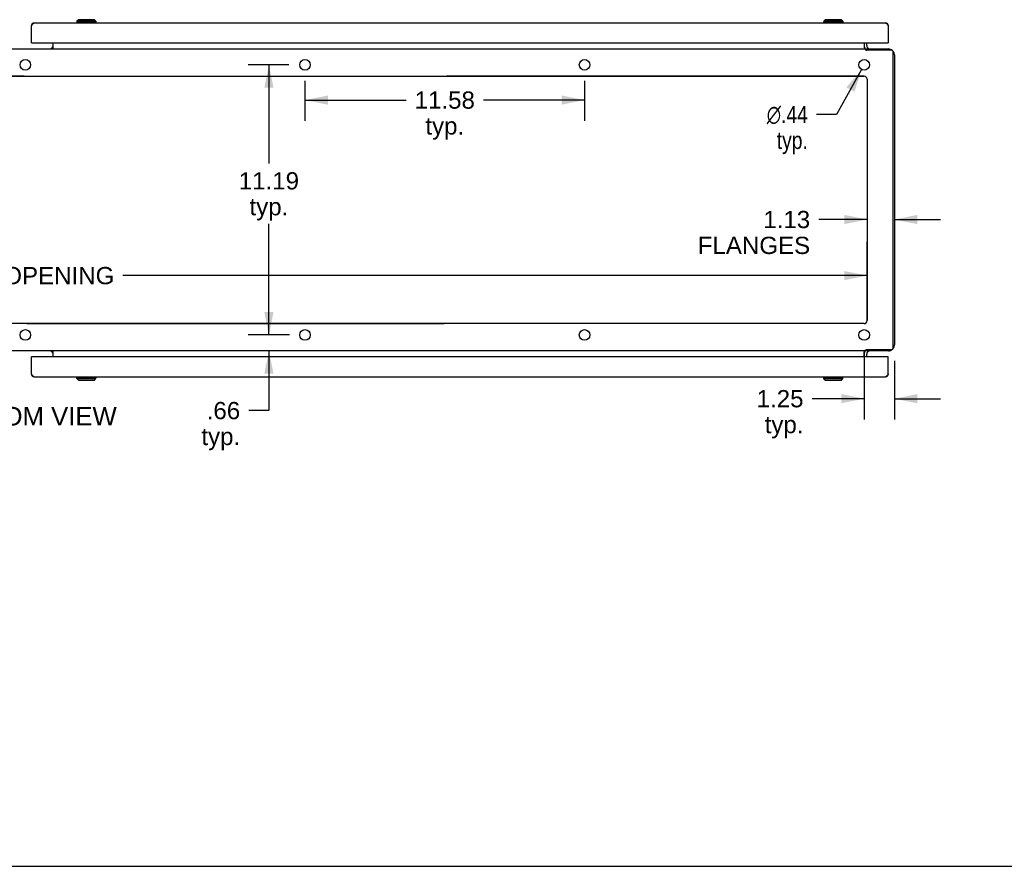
# Model space of a CAD drawing. Header units: inches. Extents: x 0 to 162, y 0 to 105.
# Tile 3 of 9: x 41 to 82, y 0 to 35. Entities that reach past the tile are written whole.
import ezdxf

# ---------------------------------------------------------------- set-up
doc = ezdxf.new("R2010")
doc.units = ezdxf.units.IN
doc.header["$LTSCALE"] = 8.904762
doc.header["$MEASUREMENT"] = 0
doc.layers.get('0').update_dxf_attribs({"linetype": 'CONTINUOUS'})
for name, color, linetype in [('02___PRT_ALL_AXES', 7, 'CONTINUOUS'), ('2-ACCESS_PANELS', 7, 'CONTINUOUS'), ('DIMENSIONS', 7, 'CONTINUOUS'), ('OPEN', 7, 'CONTINUOUS')]:
    doc.layers.add(name, color=color, linetype=linetype)
doc.styles.get("Standard").update_dxf_attribs({"font": 'arial.ttf'})
doc.styles.add('TEXTSTYLE_1', font='gdt', dxfattribs={"width": 0.8})
doc.dimstyles.new('DIMSTYLE_1', dxfattribs={"dimtxt": 0.714286, "dimasz": 0.952381, "dimexe": 0.09, "dimexo": 0.07, "dimgap": 0.0375, "dimtad": 0, "dimtih": 1, "dimtoh": 1, "dimzin": 4, "dimdsep": 46, "dimtxsty": 'Standard', "dimblk": '_FILLED', "dimblk1": '_FILLED', "dimblk2": '_FILLED', "dimcen": 0.09, "dimazin": 1, "dimtfac": 1, "dimtdec": 3, "dimtofl": 0, "dimtmove": 0, "dimatfit": 3, "dimldrblk": '_FILLED', "dimfxl": 0, "dimtolj": 1, "dimtzin": 4, "dimarcsym": 0})
doc.dimstyles.new('DIMSTYLE_2', dxfattribs={"dimtxt": 0.714286, "dimasz": 0.952381, "dimexe": 0.09, "dimexo": 0.07, "dimgap": 0.09, "dimtad": 0, "dimtih": 1, "dimtoh": 1, "dimzin": 4, "dimdsep": 46, "dimtxsty": 'Standard', "dimblk": '_FILLED', "dimblk1": '_FILLED', "dimblk2": '_FILLED', "dimcen": 0.09, "dimazin": 1, "dimtfac": 1, "dimtdec": 3, "dimtofl": 0, "dimtmove": 0, "dimatfit": 1, "dimldrblk": '_FILLED', "dimfxl": 0, "dimtolj": 1, "dimtzin": 4, "dimarcsym": 0})

# ---------------------------------------------------------------- blocks, each defined once
blk = doc.blocks.new('_FILLED')
at = {"color": 0, "linetype": 'ByBlock'}
blk.add_solid([(0, 0), (-1, 0.2), (-1, -0.2)], dxfattribs=at)
blk = doc.blocks.new('*D7')
at = {"layer": '2-ACCESS_PANELS', "color": 2, "linetype": 'Continuous'}
for p, q in [((51.93, 33.194), (50.246, 33.194)), ((51.103, 33.194), (51.103, 29.103)), ((51.103, 22.006), (51.103, 26.603)), ((51.93, 22.006), (50.246, 22.006))]:
    blk.add_line(p, q, dxfattribs=at)
at = {"layer": '2-ACCESS_PANELS', "color": 2, "linetype": 'Continuous', "xscale": 0.9523809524, "yscale": 0.9523809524, "zscale": 0.9523809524}
for p, rotation in [((51.103, 33.194), 90), ((51.103, 22.006), 270)]:
    blk.add_blockref('_FILLED', p, dxfattribs=dict(at, rotation=rotation))
at = {"layer": '2-ACCESS_PANELS', "color": 2, "linetype": 'Continuous', "insert": (51.103, 28.746), "char_height": 0.7143, "width": 2.49602, "attachment_point": 2, "line_spacing_factor": 0.9}
blk.add_mtext('11.19\\Ptyp.', dxfattribs=at)
blk = doc.blocks.new('*D8')
at = {"layer": '2-ACCESS_PANELS', "color": 2, "linetype": 'Continuous'}
for p, q in [((51.103, 22.006), (51.103, 23.911)), ((51.96, 22.006), (50.265, 22.006)), ((51.103, 21.35), (51.103, 18.874)), ((51.103, 18.874), (50.27, 18.874))]:
    blk.add_line(p, q, dxfattribs=at)
at = {"layer": '2-ACCESS_PANELS', "color": 2, "linetype": 'Continuous', "xscale": 0.9523809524, "yscale": 0.9523809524, "zscale": 0.9523809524}
for p, rotation in [((51.103, 22.006), 270), ((51.103, 21.35), 90)]:
    blk.add_blockref('_FILLED', p, dxfattribs=dict(at, rotation=rotation))
at = {"layer": '2-ACCESS_PANELS', "color": 2, "linetype": 'Continuous', "insert": (49.913, 19.231), "char_height": 0.7143, "width": 1.60648, "attachment_point": 3, "line_spacing_factor": 0.9}
blk.add_mtext('.66\\Ptyp.', dxfattribs=at)
blk = doc.blocks.new('*D11')
at = {"layer": '2-ACCESS_PANELS', "color": 2, "linetype": 'Continuous'}
for p, q in [((75.888, 26.787), (73.882, 26.787)), ((77.013, 26.787), (78.918, 26.787))]:
    blk.add_line(p, q, dxfattribs=at)
at = {"layer": '2-ACCESS_PANELS', "color": 2, "linetype": 'Continuous', "xscale": 0.9523809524, "yscale": 0.9523809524, "zscale": 0.9523809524}
blk.add_blockref('_FILLED', (75.888, 26.787), dxfattribs=at)
at = {"layer": '2-ACCESS_PANELS', "color": 2, "linetype": 'Continuous', "xscale": 0.9523809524, "yscale": 0.9523809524, "zscale": 0.9523809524, "rotation": 180}
blk.add_blockref('_FILLED', (77.013, 26.787), dxfattribs=at)
at = {"layer": '2-ACCESS_PANELS', "color": 2, "linetype": 'Continuous', "insert": (73.525, 27.144), "char_height": 0.7143, "width": 4.6495, "attachment_point": 3, "line_spacing_factor": 0.9}
blk.add_mtext('1.13\\PFLANGES', dxfattribs=at)
blk = doc.blocks.new('*D12')
at = {"layer": '2-ACCESS_PANELS', "color": 2, "linetype": 'Continuous'}
for p, q in [((6.138, 24.463), (36.973, 24.463)), ((75.888, 24.463), (45.053, 24.463))]:
    blk.add_line(p, q, dxfattribs=at)
at = {"layer": '2-ACCESS_PANELS', "color": 2, "linetype": 'Continuous', "xscale": 0.9523809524, "yscale": 0.9523809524, "zscale": 0.9523809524, "rotation": 180}
blk.add_blockref('_FILLED', (6.138, 24.463), dxfattribs=at)
at = {"layer": '2-ACCESS_PANELS', "color": 2, "linetype": 'Continuous', "xscale": 0.9523809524, "yscale": 0.9523809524, "zscale": 0.9523809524}
blk.add_blockref('_FILLED', (75.888, 24.463), dxfattribs=at)
at = {"layer": '2-ACCESS_PANELS', "color": 2, "linetype": 'Continuous', "insert": (41.013, 24.82), "char_height": 0.71429, "width": 7.36591, "attachment_point": 2, "line_spacing_factor": 0.9}
blk.add_mtext('69.75 OPENING', dxfattribs=at)
blk = doc.blocks.new('*D13')
at = {"layer": '2-ACCESS_PANELS', "color": 2, "linetype": 'Continuous'}
for p, q in [((75.763, 21.339), (75.763, 18.509)), ((77.013, 20.93), (77.013, 18.509)), ((75.763, 19.366), (73.607, 19.366)), ((77.013, 19.366), (78.918, 19.366))]:
    blk.add_line(p, q, dxfattribs=at)
at = {"layer": '2-ACCESS_PANELS', "color": 2, "linetype": 'Continuous', "xscale": 0.9523809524, "yscale": 0.9523809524, "zscale": 0.9523809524}
blk.add_blockref('_FILLED', (75.763, 19.366), dxfattribs=at)
at = {"layer": '2-ACCESS_PANELS', "color": 2, "linetype": 'Continuous', "xscale": 0.9523809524, "yscale": 0.9523809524, "zscale": 0.9523809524, "rotation": 180}
blk.add_blockref('_FILLED', (77.013, 19.366), dxfattribs=at)
at = {"layer": '2-ACCESS_PANELS', "color": 2, "linetype": 'Continuous', "insert": (73.249, 19.723), "char_height": 0.7143, "width": 1.94105, "attachment_point": 3, "line_spacing_factor": 0.9}
blk.add_mtext('1.25\\Ptyp.', dxfattribs=at)
blk = doc.blocks.new('*D14')
at = {"layer": '2-ACCESS_PANELS', "color": 2, "linetype": 'Continuous'}
for p, q in [((52.597, 32.527), (52.597, 30.876)), ((64.18, 32.527), (64.18, 30.876)), ((52.597, 31.733), (56.783, 31.733)), ((64.18, 31.733), (59.993, 31.733))]:
    blk.add_line(p, q, dxfattribs=at)
at = {"layer": '2-ACCESS_PANELS', "color": 2, "linetype": 'Continuous', "xscale": 0.9523809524, "yscale": 0.9523809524, "zscale": 0.9523809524, "rotation": 180}
blk.add_blockref('_FILLED', (52.597, 31.733), dxfattribs=at)
at = {"layer": '2-ACCESS_PANELS', "color": 2, "linetype": 'Continuous', "xscale": 0.9523809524, "yscale": 0.9523809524, "zscale": 0.9523809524}
blk.add_blockref('_FILLED', (64.18, 31.733), dxfattribs=at)
at = {"layer": '2-ACCESS_PANELS', "color": 2, "linetype": 'Continuous', "insert": (58.388, 32.091), "char_height": 0.7143, "width": 2.49602, "attachment_point": 2, "line_spacing_factor": 0.9}
blk.add_mtext('11.58\\Ptyp.', dxfattribs=at)
blk = doc.blocks.new('*D15')
at = {"layer": '2-ACCESS_PANELS', "color": 2, "linetype": 'Continuous'}
for p, q in [((75.657, 33.002), (74.618, 31.136)), ((74.618, 31.136), (73.785, 31.136))]:
    blk.add_line(p, q, dxfattribs=at)
at = {"layer": '2-ACCESS_PANELS', "color": 2, "linetype": 'Continuous', "xscale": 0.9523809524, "yscale": 0.9523809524, "zscale": 0.9523809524, "rotation": 60.9107810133}
blk.add_blockref('_FILLED', (75.657, 33.002), dxfattribs=at)
at = {"layer": '2-ACCESS_PANELS', "color": 2, "linetype": 'Continuous', "insert": (73.428, 31.493), "char_height": 0.71429, "width": 2.33847, "attachment_point": 3, "line_spacing_factor": 0.9, "style": 'TEXTSTYLE_1'}
blk.add_mtext('{\\fgdt;n}\\fArial;.44\\Ptyp.', dxfattribs=at)

msp = doc.modelspace()

# ---------------------------------------------------------------- linework, layer by layer
at = {"color": 3, "linetype": 'Continuous'}
for p, q in [((41.263, 34.807), (41.271, 34.82)), ((41.263, 34.099), (41.263, 34.807)), ((41.271, 34.82), (41.275, 34.826)), ((41.275, 34.826), (41.279, 34.832)), ((41.279, 34.832), (41.283, 34.838)), ((76.646, 34.924), (41.38, 34.924)), ((76.737, 34.847), (76.741, 34.841)), ((76.741, 34.841), (76.745, 34.835)), ((76.745, 34.835), (76.749, 34.829)), ((76.749, 34.829), (76.753, 34.823)), ((76.753, 34.823), (76.759, 34.813)), ((76.759, 34.813), (76.763, 34.807)), ((76.763, 34.807), (76.763, 34.099)), ((41.278, 34.099), (76.748, 34.099)), ((42.159, 33.85), (42.159, 34.099)), ((75.763, 34.099), (75.763, 33.89)), ((75.867, 33.992), (75.867, 34.099)), ((75.909, 33.889), (75.908, 33.887)), ((6.204, 33.85), (75.822, 33.85)), ((75.822, 33.85), (75.822, 33.818)), ((75.867, 33.85), (76.767, 33.85)), ((76.899, 33.798), (75.872, 33.798)), ((76.961, 21.464), (76.961, 33.735)), ((77.013, 33.603), (77.013, 21.596)), ((6.263, 32.725), (75.763, 32.725)), ((75.888, 32.6), (75.888, 22.6)), ((75.763, 22.475), (6.263, 22.475)), ((75.822, 21.35), (6.204, 21.35)), ((42.159, 21.101), (42.159, 21.35)), ((75.763, 21.101), (75.763, 21.31)), ((75.822, 21.35), (75.822, 21.382)), ((76.767, 21.35), (75.867, 21.35)), ((75.872, 21.402), (76.899, 21.402)), ((75.908, 21.312), (75.907, 21.313)), ((75.909, 21.31), (75.908, 21.312)), ((41.263, 20.393), (41.263, 21.101)), ((76.748, 21.101), (41.278, 21.101)), ((75.867, 21.101), (75.867, 21.207)), ((76.763, 20.393), (76.763, 21.101)), ((41.267, 20.387), (41.263, 20.393)), ((41.273, 20.377), (41.267, 20.387)), ((41.277, 20.371), (41.273, 20.377)), ((41.281, 20.365), (41.277, 20.371)), ((41.285, 20.359), (41.281, 20.365)), ((41.289, 20.353), (41.285, 20.359)), ((41.38, 20.276), (76.646, 20.276)), ((76.747, 20.368), (76.743, 20.362)), ((76.751, 20.374), (76.747, 20.368)), ((76.755, 20.38), (76.751, 20.374)), ((76.763, 20.393), (76.755, 20.38))]:
    msp.add_line(p, q, dxfattribs=at)
at = {"color": 7, "linetype": 'Continuous'}
for p, q in [((41.265, 34.829), (41.276, 34.827)), ((43.131, 34.944), (43.131, 34.924)), ((43.958, 34.944), (43.131, 34.944)), ((43.21, 35.062), (43.151, 35.003)), ((43.151, 35.003), (43.151, 34.944)), ((43.938, 35.003), (43.151, 35.003)), ((43.879, 35.062), (43.21, 35.062)), ((43.879, 35.062), (43.938, 35.003)), ((43.938, 35.003), (43.938, 34.944)), ((43.958, 34.944), (43.958, 34.924)), ((74.895, 34.944), (74.069, 34.944)), ((74.069, 34.944), (74.069, 34.924)), ((74.147, 35.062), (74.088, 35.003)), ((74.876, 35.003), (74.088, 35.003)), ((74.088, 35.003), (74.088, 34.944)), ((74.817, 35.062), (74.147, 35.062)), ((74.817, 35.062), (74.876, 35.003)), ((74.876, 35.003), (74.876, 34.944)), ((74.895, 34.944), (74.895, 34.924)), ((76.761, 34.829), (76.751, 34.827)), ((41.263, 34.103), (41.268, 34.103)), ((41.278, 34.099), (41.263, 34.099)), ((75.872, 33.851), (75.906, 33.886)), ((75.907, 33.887), (75.906, 33.886)), ((76.748, 34.099), (76.763, 34.099)), ((76.763, 34.103), (76.758, 34.103)), ((75.838, 33.816), (75.867, 33.846)), ((75.867, 33.8), (75.867, 33.85)), ((75.838, 21.384), (75.867, 21.354)), ((75.867, 21.4), (75.867, 21.35)), ((75.872, 21.349), (75.906, 21.314)), ((41.278, 21.101), (41.263, 21.101)), ((41.263, 21.097), (41.268, 21.097)), ((76.748, 21.101), (76.763, 21.101)), ((76.763, 21.097), (76.758, 21.097)), ((41.265, 20.371), (41.276, 20.373)), ((43.131, 20.256), (43.131, 20.276)), ((43.131, 20.256), (43.958, 20.256)), ((43.151, 20.197), (43.151, 20.256)), ((43.151, 20.197), (43.938, 20.197)), ((43.21, 20.138), (43.151, 20.197)), ((43.21, 20.138), (43.879, 20.138)), ((43.879, 20.138), (43.938, 20.197)), ((43.938, 20.197), (43.938, 20.256)), ((43.958, 20.256), (43.958, 20.276)), ((74.069, 20.256), (74.069, 20.276)), ((74.069, 20.256), (74.895, 20.256)), ((74.088, 20.197), (74.088, 20.256)), ((74.088, 20.197), (74.876, 20.197)), ((74.147, 20.138), (74.088, 20.197)), ((74.147, 20.138), (74.817, 20.138)), ((74.817, 20.138), (74.876, 20.197)), ((74.876, 20.197), (74.876, 20.256)), ((74.895, 20.256), (74.895, 20.276)), ((76.761, 20.371), (76.751, 20.373)), ((0, 0), (161.905, 0))]:
    msp.add_line(p, q, dxfattribs=at)
at = {"color": 3, "linetype": 'Continuous'}
for points in [[(41.283, 34.838), (41.287, 34.844), (41.289, 34.847), (41.291, 34.85), (41.293, 34.853), (41.295, 34.856), (41.297, 34.859), (41.3, 34.862), (41.302, 34.864), (41.304, 34.867), (41.306, 34.87), (41.308, 34.873), (41.31, 34.875), (41.312, 34.878), (41.314, 34.88), (41.316, 34.883), (41.318, 34.885), (41.32, 34.887), (41.322, 34.89), (41.324, 34.892), (41.326, 34.894), (41.328, 34.896), (41.33, 34.898), (41.332, 34.9), (41.334, 34.902), (41.336, 34.904), (41.338, 34.905), (41.34, 34.907), (41.342, 34.909), (41.344, 34.91), (41.346, 34.912), (41.348, 34.913), (41.35, 34.914), (41.352, 34.916), (41.354, 34.917), (41.356, 34.918), (41.358, 34.919), (41.36, 34.92), (41.362, 34.92), (41.364, 34.921), (41.366, 34.922), (41.368, 34.922), (41.37, 34.923), (41.372, 34.923), (41.374, 34.924), (41.376, 34.924), (41.378, 34.924), (41.38, 34.924)], [(76.646, 34.924), (76.648, 34.924), (76.65, 34.924), (76.652, 34.924), (76.654, 34.923), (76.656, 34.923), (76.658, 34.922), (76.66, 34.922), (76.662, 34.921), (76.664, 34.92), (76.666, 34.92), (76.668, 34.919), (76.67, 34.918), (76.672, 34.917), (76.674, 34.916), (76.676, 34.914), (76.678, 34.913), (76.68, 34.912), (76.683, 34.91), (76.685, 34.909), (76.687, 34.907), (76.689, 34.905), (76.691, 34.904), (76.693, 34.902), (76.695, 34.9), (76.697, 34.898), (76.699, 34.896), (76.701, 34.894), (76.703, 34.892), (76.705, 34.89), (76.707, 34.887), (76.709, 34.885), (76.711, 34.883), (76.713, 34.88), (76.715, 34.878), (76.717, 34.875), (76.719, 34.873), (76.721, 34.87), (76.723, 34.867), (76.725, 34.864), (76.727, 34.862), (76.729, 34.859), (76.731, 34.856), (76.733, 34.853), (76.735, 34.85), (76.737, 34.847)], [(42.089, 33.869), (42.09, 33.869), (42.092, 33.869), (42.094, 33.867), (42.097, 33.864), (42.099, 33.861)], [(42.099, 33.861), (42.102, 33.858), (42.105, 33.855), (42.108, 33.852), (42.111, 33.851)], [(75.763, 33.89), (75.765, 33.89), (75.767, 33.89), (75.769, 33.89), (75.771, 33.889), (75.772, 33.888), (75.774, 33.887), (75.776, 33.886), (75.777, 33.885), (75.779, 33.883), (75.78, 33.881), (75.781, 33.879), (75.783, 33.877), (75.784, 33.875), (75.785, 33.873), (75.786, 33.87)], [(75.786, 33.87), (75.789, 33.866), (75.79, 33.863), (75.791, 33.861), (75.792, 33.859), (75.794, 33.857), (75.795, 33.855), (75.797, 33.853), (75.798, 33.852), (75.8, 33.851), (75.801, 33.85), (75.803, 33.85), (75.804, 33.85)], [(75.904, 33.882), (75.902, 33.88), (75.901, 33.879), (75.9, 33.877), (75.899, 33.875), (75.897, 33.873), (75.896, 33.872), (75.894, 33.87), (75.892, 33.868), (75.891, 33.866), (75.889, 33.864), (75.887, 33.862), (75.885, 33.86), (75.883, 33.858), (75.881, 33.856), (75.879, 33.855), (75.878, 33.854), (75.876, 33.853), (75.874, 33.852), (75.872, 33.851), (75.871, 33.85), (75.869, 33.85), (75.868, 33.85), (75.867, 33.85)], [(75.908, 33.887), (75.907, 33.887), (75.904, 33.882)], [(75.91, 33.89), (75.91, 33.89), (75.91, 33.89), (75.91, 33.89), (75.91, 33.89), (75.909, 33.889)], [(75.822, 33.818), (75.824, 33.816), (75.825, 33.814), (75.827, 33.812), (75.828, 33.811), (75.829, 33.81), (75.831, 33.809), (75.832, 33.808), (75.833, 33.808), (75.834, 33.807), (75.834, 33.807), (75.835, 33.807), (75.836, 33.806), (75.837, 33.806), (75.838, 33.806)], [(75.838, 33.806), (75.84, 33.806), (75.841, 33.806), (75.843, 33.806), (75.844, 33.806), (75.845, 33.806), (75.847, 33.805), (75.849, 33.805), (75.851, 33.805), (75.853, 33.804), (75.855, 33.804), (75.857, 33.803), (75.859, 33.803), (75.861, 33.802), (75.864, 33.801), (75.866, 33.8), (75.869, 33.799), (75.872, 33.798)], [(42.089, 21.33), (42.09, 21.33), (42.092, 21.331), (42.094, 21.333), (42.097, 21.336), (42.099, 21.339)], [(42.099, 21.339), (42.102, 21.342), (42.105, 21.345), (42.108, 21.347), (42.111, 21.349)], [(75.763, 21.31), (75.765, 21.31), (75.767, 21.31), (75.769, 21.31), (75.771, 21.311), (75.772, 21.312), (75.774, 21.313), (75.776, 21.314), (75.777, 21.315), (75.779, 21.317), (75.78, 21.319), (75.781, 21.321), (75.783, 21.323), (75.784, 21.325), (75.785, 21.327), (75.786, 21.329), (75.789, 21.334)], [(75.789, 21.334), (75.79, 21.336), (75.791, 21.339), (75.792, 21.341), (75.794, 21.343), (75.795, 21.345), (75.797, 21.347), (75.798, 21.348), (75.8, 21.349), (75.801, 21.349), (75.803, 21.35), (75.804, 21.35)], [(75.822, 21.382), (75.824, 21.384), (75.825, 21.386), (75.827, 21.387), (75.828, 21.389), (75.829, 21.39), (75.831, 21.391), (75.832, 21.392), (75.833, 21.392), (75.834, 21.393), (75.834, 21.393), (75.835, 21.393), (75.836, 21.393), (75.837, 21.393), (75.838, 21.394), (75.84, 21.394)], [(75.84, 21.394), (75.841, 21.394), (75.843, 21.394), (75.844, 21.394), (75.845, 21.394), (75.847, 21.394), (75.849, 21.395), (75.851, 21.395), (75.853, 21.396), (75.855, 21.396), (75.857, 21.397), (75.859, 21.397), (75.861, 21.398), (75.864, 21.399), (75.866, 21.4), (75.869, 21.401), (75.872, 21.402)], [(75.902, 21.32), (75.901, 21.321), (75.9, 21.323), (75.899, 21.325), (75.897, 21.326), (75.896, 21.328), (75.894, 21.33), (75.892, 21.332), (75.891, 21.334), (75.889, 21.336), (75.887, 21.338), (75.885, 21.34), (75.883, 21.342), (75.881, 21.343), (75.879, 21.345), (75.878, 21.346), (75.876, 21.347), (75.874, 21.348), (75.872, 21.349), (75.871, 21.349), (75.869, 21.35), (75.868, 21.35), (75.867, 21.35)], [(75.907, 21.313), (75.905, 21.317), (75.902, 21.32)], [(75.91, 21.31), (75.91, 21.309), (75.91, 21.31), (75.91, 21.31), (75.91, 21.31), (75.909, 21.31)], [(41.38, 20.276), (41.378, 20.276), (41.376, 20.276), (41.374, 20.276), (41.372, 20.277), (41.37, 20.277), (41.368, 20.277), (41.366, 20.278), (41.364, 20.279), (41.362, 20.279), (41.36, 20.28), (41.358, 20.281), (41.356, 20.282), (41.354, 20.283), (41.352, 20.284), (41.35, 20.285), (41.348, 20.287), (41.346, 20.288), (41.344, 20.29), (41.342, 20.291), (41.34, 20.293), (41.338, 20.294), (41.336, 20.296), (41.334, 20.298), (41.332, 20.3), (41.33, 20.302), (41.328, 20.304), (41.326, 20.306), (41.324, 20.308), (41.322, 20.31), (41.32, 20.312), (41.318, 20.315), (41.316, 20.317), (41.314, 20.32), (41.312, 20.322), (41.31, 20.325), (41.308, 20.327), (41.306, 20.33), (41.304, 20.333), (41.302, 20.335), (41.3, 20.338), (41.297, 20.341), (41.295, 20.344), (41.293, 20.347), (41.291, 20.35), (41.289, 20.353)], [(76.743, 20.362), (76.739, 20.356), (76.737, 20.353), (76.735, 20.35), (76.733, 20.347), (76.731, 20.344), (76.729, 20.341), (76.727, 20.338), (76.725, 20.335), (76.723, 20.333), (76.721, 20.33), (76.719, 20.327), (76.717, 20.325), (76.715, 20.322), (76.713, 20.32), (76.711, 20.317), (76.709, 20.315), (76.707, 20.312), (76.705, 20.31), (76.703, 20.308), (76.701, 20.306), (76.699, 20.304), (76.697, 20.302), (76.695, 20.3), (76.693, 20.298), (76.691, 20.296), (76.689, 20.294), (76.687, 20.293), (76.685, 20.291), (76.683, 20.29), (76.68, 20.288), (76.678, 20.287), (76.676, 20.285), (76.674, 20.284), (76.672, 20.283), (76.67, 20.282), (76.668, 20.281), (76.666, 20.28), (76.664, 20.279), (76.662, 20.279), (76.66, 20.278), (76.658, 20.277), (76.656, 20.277), (76.654, 20.277), (76.652, 20.276), (76.65, 20.276), (76.648, 20.276), (76.646, 20.276)]]:
    msp.add_lwpolyline(points, dxfattribs=at)
at = {"color": 7, "linetype": 'Continuous'}
for points in [[(75.909, 33.889), (75.908, 33.888), (75.908, 33.888), (75.908, 33.888), (75.907, 33.887), (75.907, 33.887), (75.907, 33.887)], [(75.838, 33.816), (75.839, 33.814), (75.84, 33.813), (75.842, 33.811), (75.843, 33.809), (75.844, 33.806), (75.844, 33.806)], [(75.838, 21.384), (75.839, 21.385), (75.84, 21.387), (75.842, 21.389), (75.843, 21.391), (75.844, 21.393), (75.844, 21.394)]]:
    msp.add_lwpolyline(points, dxfattribs=at)
at = {"color": 3, "linetype": 'Continuous'}
for centre, radius, start, end in [((41.38, 34.807), 0.117, 90, 180), ((76.646, 34.807), 0.117, 0, 90), ((41.278, 34.114), 0.015, 180, 270), ((42.017, 33.992), 0.142, 270, 360), ((76.01, 33.992), 0.142, 180, 270), ((76.748, 34.114), 0.015, 270, 360), ((76.767, 33.603), 0.246, 49.8234, 90), ((76.899, 33.735), 0.0625, 0, 90), ((76.767, 33.603), 0.246, 0, 40.1774), ((75.763, 32.6), 0.125, 0, 90), ((75.763, 22.6), 0.125, 270, 360), ((42.017, 21.207), 0.142, 0, 90), ((76.01, 21.207), 0.142, 90, 180), ((76.767, 21.596), 0.246, 270, 310.1545), ((76.899, 21.464), 0.0625, 270, 360), ((76.767, 21.596), 0.246, 319.8447, 360), ((41.278, 21.086), 0.015, 90, 180), ((76.748, 21.086), 0.015, 0, 90), ((41.38, 20.393), 0.117, 180, 270), ((76.646, 20.393), 0.117, 270, 360)]:
    msp.add_arc(centre, radius, start, end, dxfattribs=at)
at = {"color": 7, "linetype": 'Continuous'}
for centre, start, end in [((76.01, 33.992), 180, 215.3249), ((76.01, 33.992), 220.4672, 225.7759), ((76.01, 21.207), 144.6793, 180), ((76.01, 21.207), 134.2241, 139.5264)]:
    msp.add_arc(centre, 0.246, start, end, dxfattribs=at)
at = {"layer": '02___PRT_ALL_AXES', "color": 3, "linetype": 'Continuous'}
for centre in [(41.013, 33.194), (52.597, 33.194), (64.18, 33.194), (75.763, 33.194), (41.013, 22.006), (52.597, 22.006), (64.18, 22.006), (75.763, 22.006)]:
    msp.add_circle(centre, 0.219, dxfattribs=at)
at = {"layer": 'OPEN', "color": 40, "linetype": 'Continuous'}
for p, q in [((40.958, 32.725), (23.666, 32.725)), ((41.068, 32.725), (58.361, 32.725)), ((75.763, 32.725), (58.471, 32.725)), ((75.888, 32.6), (75.888, 29.34)), ((75.888, 29.23), (75.888, 25.97)), ((75.888, 22.6), (75.888, 25.86)), ((40.958, 22.475), (23.666, 22.475)), ((41.068, 22.475), (58.361, 22.475)), ((75.763, 22.475), (58.471, 22.475))]:
    msp.add_line(p, q, dxfattribs=at)
for centre, start, end in [((75.763, 32.6), 0, 90), ((75.763, 22.6), 270, 360)]:
    msp.add_arc(centre, 0.125, start, end, dxfattribs=at)

# ---------------------------------------------------------------- texts
at = {"layer": 'DIMENSIONS', "color": 2, "linetype": 'Continuous', "insert": (41.016, 19.02), "char_height": 0.7619, "width": 7.55107, "attachment_point": 2, "line_spacing_factor": 0.9}
msp.add_mtext('BOTTOM VIEW', dxfattribs=at)

# ---------------------------------------------------------------- dimensions: what is measured, and where the dimension line sits
at = {"layer": '2-ACCESS_PANELS', "color": 2, "linetype": 'Continuous'}
for base, p1, p2, angle, text, picture, middle in [((51.103, 22.006), (50.176, 33.194), (50.176, 22.006), 270, '<>\\Ptyp.', '*D7', (51.103, 27.853)), ((52.597, 31.733), (64.18, 30.806), (52.597, 30.806), 180, '<>\\Ptyp.', '*D14', (58.388, 31.198)), ((75.888197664, 26.787110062), (77.013197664, 21.596388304), (75.888197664, 32.599888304), 180, '<>\\PFLANGES', '*D11', (71.200430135, 26.251395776)), ((51.103, 22.006), (6.204, 21.35), (52.03, 22.006), 90, '<>\\Ptyp.', '*D8', (49.109, 18.338)), ((75.763, 19.366), (77.013, 21), (75.763, 21.409), 180, '<>\\Ptyp.', '*D13', (72.279, 18.831))]:
    dim = msp.add_linear_dim(base=base, p1=p1, p2=p2, angle=angle, text=text, dimstyle='DIMSTYLE_1', dxfattribs=at)
    dim.commit()
    dim.dimension.update_dxf_attribs({"geometry": picture, "text_midpoint": middle, "dimtype": 160})
dim = msp.add_diameter_dim_2p(p1=(75.657, 33.002), p2=(75.87, 33.385), text='%%c<>\\Ptyp.', dimstyle='DIMSTYLE_2', override={"dimpost": '<>'}, dxfattribs=at)
dim.commit()
dim.dimension.update_dxf_attribs({"geometry": '*D15', "text_midpoint": (72.259, 30.6), "dimtype": 163})
dim = msp.add_linear_dim(base=(75.888, 24.463), p1=(6.138, 32.6), p2=(75.888, 32.6), text='<> OPENING', dimstyle='DIMSTYLE_1', dxfattribs=at)
dim.commit()
dim.dimension.update_dxf_attribs({"geometry": '*D12', "text_midpoint": (41.013, 24.463), "dimtype": 160})

doc.saveas('drawing.dxf')
